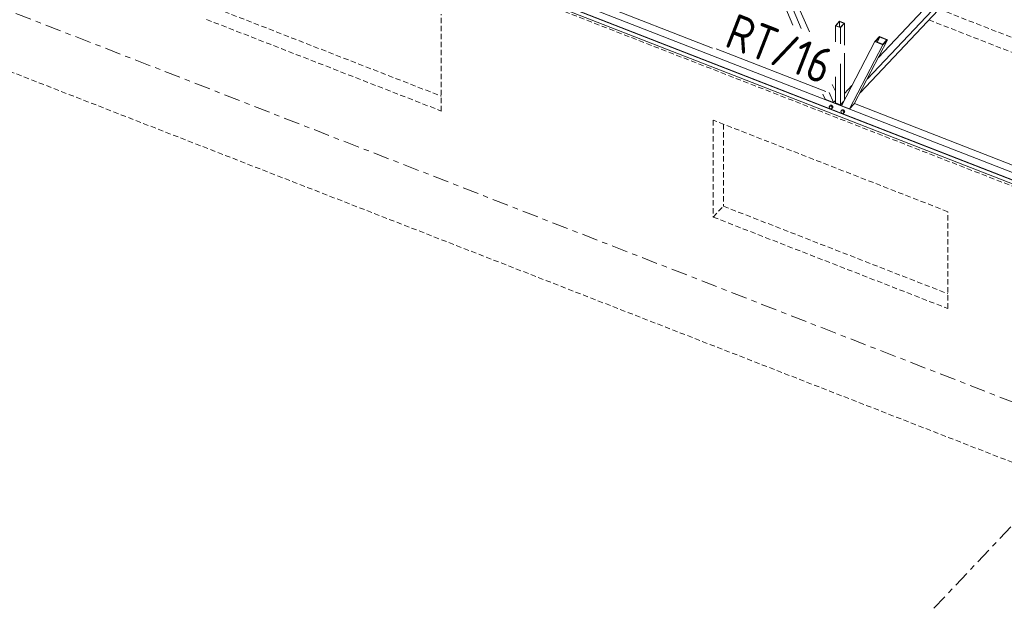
# Model space of a CAD drawing. Header units: millimetres. Extents: x -681 to 506, y -45 to 794.
# Tile 6 of 256: x -316 to -205, y 56 to 123. Entities that reach past the tile are written whole.
import ezdxf

# ---------------------------------------------------------------- set-up
doc = ezdxf.new("R2010")
doc.units = ezdxf.units.MM
doc.header["$LTSCALE"] = 0.6
for name, pattern in [('VERDECKT2', [1.5, 1, -0.5]), ('XKITLINE00', [0]), ('XKITLINE03', [6, 3, -1, 1, -1])]:
    doc.linetypes.add(name, pattern=pattern)
for name, color, linetype, lineweight in [('Bolt', 7, 'Continuous', 0), ('Part', 2, 'Continuous', 0), ('PartMark', 3, 'Continuous', 0), ('S-GRID', 1, 'Continuous', 0)]:
    doc.layers.add(name, color=color, linetype=linetype, lineweight=lineweight)
doc.styles.add('ISOCPEUR', font='ISOCPEUR.TTF')

msp = doc.modelspace()

# ---------------------------------------------------------------- linework, layer by layer
at = {"layer": 'Bolt', "color": 3, "linetype": 'XKITLINE00', "lineweight": 0}
for p, q in [((-224.91, 112.88), (-224.83, 112.98)), ((-224.85, 112.96), (-224.82, 113.03)), ((-224.75, 113.06), (-224.83, 112.98)), ((-224.83, 112.98), (-224.66, 112.92)), ((-224.82, 113.03), (-224.76, 113.07)), ((-224.82, 113.03), (-224.81, 113.05)), ((-224.74, 113.09), (-224.81, 113.05)), ((-224.76, 113.07), (-224.67, 113.05)), ((-224.59, 112.99), (-224.75, 113.06)), ((-224.66, 113.07), (-224.74, 113.09)), ((-224.67, 113.05), (-224.58, 113)), ((-224.57, 113.02), (-224.66, 113.07)), ((-224.59, 112.99), (-224.66, 112.92)), ((-224.51, 112.83), (-224.59, 112.99)), ((-224.58, 113), (-224.52, 112.92)), ((-224.5, 112.93), (-224.57, 113.02)), ((-224.83, 112.72), (-224.91, 112.88)), ((-224.85, 112.96), (-224.85, 112.96)), ((-224.66, 112.66), (-224.83, 112.72)), ((-224.66, 112.92), (-224.58, 112.76)), ((-224.58, 112.76), (-224.66, 112.66)), ((-224.59, 112.74), (-224.66, 112.66)), ((-224.58, 112.73), (-224.6, 112.73)), ((-224.51, 112.83), (-224.59, 112.74)), ((-224.51, 112.83), (-224.58, 112.76)), ((-224.52, 112.76), (-224.58, 112.73)), ((-224.52, 112.92), (-224.5, 112.83)), ((-224.5, 112.83), (-224.52, 112.76)), ((-224.52, 112.76), (-224.5, 112.78)), ((-224.48, 112.85), (-224.5, 112.93)), ((-224.5, 112.78), (-224.48, 112.85)), ((-223.58, 112.37), (-223.5, 112.46)), ((-223.5, 112.21), (-223.58, 112.37)), ((-223.52, 112.45), (-223.49, 112.52)), ((-223.52, 112.44), (-223.52, 112.45)), ((-223.42, 112.54), (-223.5, 112.46)), ((-223.5, 112.46), (-223.33, 112.4)), ((-223.33, 112.14), (-223.5, 112.21)), ((-223.49, 112.52), (-223.43, 112.55)), ((-223.49, 112.52), (-223.48, 112.53)), ((-223.41, 112.57), (-223.48, 112.53)), ((-223.43, 112.55), (-223.34, 112.54)), ((-223.26, 112.47), (-223.42, 112.54)), ((-223.33, 112.55), (-223.41, 112.57)), ((-223.34, 112.54), (-223.25, 112.48)), ((-223.24, 112.5), (-223.33, 112.55)), ((-223.26, 112.47), (-223.33, 112.4)), ((-223.33, 112.4), (-223.25, 112.24)), ((-223.25, 112.24), (-223.33, 112.14)), ((-223.26, 112.22), (-223.33, 112.14)), ((-223.25, 112.21), (-223.27, 112.21)), ((-223.18, 112.31), (-223.26, 112.47)), ((-223.18, 112.31), (-223.26, 112.22)), ((-223.25, 112.48), (-223.19, 112.4)), ((-223.18, 112.31), (-223.25, 112.24)), ((-223.19, 112.24), (-223.25, 112.21)), ((-223.17, 112.42), (-223.24, 112.5)), ((-223.19, 112.4), (-223.17, 112.31)), ((-223.17, 112.31), (-223.19, 112.24)), ((-223.19, 112.24), (-223.17, 112.26)), ((-223.15, 112.33), (-223.17, 112.42)), ((-223.17, 112.26), (-223.15, 112.33))]:
    msp.add_line(p, q, dxfattribs=at)
at = {"layer": 'Part', "color": 2, "linetype": 'XKITLINE00', "lineweight": 0}
for p, q in [((-220.64, 116), (-191.97, 146.37)), ((-221.43, 114.48), (-191.97, 145.69)), ((-279.42, 134.79), (-184.99, 97.95)), ((-185.57, 97.34), (-279.14, 133.83)), ((-279.14, 133.41), (-185.57, 96.91)), ((-279.12, 133.85), (-185.55, 97.36)), ((-219.36, 118.45), (-211.39, 126.89)), ((-251.13, 124.59), (-238.02, 119.48)), ((-229.91, 124.2), (-228.98, 122.07)), ((-227.13, 121.34), (-228.45, 124.38)), ((-228.97, 123.83), (-228.04, 121.7)), ((-223.75, 122.51), (-224.21, 122.02)), ((-224.21, 122.02), (-224.21, 120.21)), ((-224.21, 122.02), (-223.64, 121.8)), ((-224.17, 122.03), (-223.74, 122.48)), ((-224.17, 122.03), (-223.66, 121.83)), ((-223.75, 122.51), (-223.18, 122.29)), ((-223.74, 122.48), (-223.74, 121.86)), ((-223.23, 122.28), (-223.74, 122.48)), ((-223.66, 121.83), (-223.23, 122.28)), ((-223.18, 122.29), (-223.64, 121.8)), ((-223.18, 119.81), (-223.18, 122.29)), ((-223.64, 121.8), (-223.64, 119.99)), ((-219.24, 120.79), (-219.76, 120.24)), ((-219.68, 120.25), (-219.22, 120.74)), ((-219.22, 120.74), (-219.51, 120.18)), ((-219.24, 120.79), (-218.33, 120.43)), ((-218.41, 120.42), (-219.22, 120.74)), ((-219.76, 120.24), (-223.52, 113.02)), ((-218.85, 119.88), (-222.6, 112.67)), ((-218.33, 120.43), (-222.08, 113.22)), ((-219.76, 120.24), (-218.85, 119.88)), ((-219.68, 120.25), (-218.87, 119.93)), ((-218.87, 119.93), (-218.41, 120.42)), ((-218.85, 119.88), (-218.33, 120.43)), ((-223.18, 113.67), (-223.18, 118.91)), ((-223.64, 117.73), (-223.64, 113.11)), ((-224.21, 114.64), (-224.55, 115.41)), ((-224.21, 116.27), (-224.21, 113.34)), ((-223.18, 114.4), (-222.34, 115.3)), ((-225.61, 114.31), (-225.37, 113.74)), ((-224.91, 114.49), (-224.42, 113.38)), ((-224.42, 113.38), (-225.37, 113.74)), ((-224.42, 113.38), (-224.21, 113.6)), ((-223.64, 113.11), (-224.21, 113.34)), ((-223.26, 113.52), (-223.64, 113.11)), ((-223.52, 113.02), (-222.6, 112.67)), ((-223.18, 113.69), (-223.18, 113.68)), ((-222.6, 112.67), (-222.08, 113.22)), ((-222.07, 113.25), (-196.68, 103.35))]:
    msp.add_line(p, q, dxfattribs=at)
at = {"layer": 'Part', "color": 4, "linetype": 'VERDECKT2', "lineweight": 0}
for p, q in [((-369.14, 137.19), (-0.58, -6.57)), ((-279.84, 133.43), (-185.14, 96.49)), ((-293.8, 123.94), (-268.54, 114.09)), ((-268.54, 112.42), (-268.54, 123.32)), ((-212.55, 123.89), (-192.81, 116.19)), ((-294.95, 122.72), (-268.54, 112.42)), ((-213.7, 122.67), (-193.97, 114.97)), ((-211.55, 101.09), (-237.96, 111.39)), ((-237.96, 111.39), (-237.96, 100.49)), ((-236.8, 110.94), (-236.8, 101.71)), ((-237.96, 100.49), (-236.8, 101.71)), ((-236.8, 101.71), (-211.55, 91.86)), ((-211.55, 90.19), (-211.55, 101.09)), ((-237.96, 100.49), (-211.55, 90.19))]:
    msp.add_line(p, q, dxfattribs=at)
at = {"layer": 'PartMark', "color": 1, "linetype": 'XKITLINE00', "lineweight": 0}
msp.add_line((-237.62, 119.42), (-225.29, 114.62), dxfattribs=at)
at = {"layer": 'S-GRID', "color": 1, "linetype": 'XKITLINE03', "lineweight": 0}
for p, q in [((-396.88, 154.8), (28.31, -11.04)), ((-213.12, 56.47), (-170.76, 101.35))]:
    msp.add_line(p, q, dxfattribs=at)

# ---------------------------------------------------------------- texts
at = {"layer": 'PartMark', "color": 1, "style": 'ISOCPEUR', "width": 0.85}
msp.add_text('RT/16', height=4, rotation=-21.3083, dxfattribs=at).set_placement((-236.84, 119.76))

doc.saveas('drawing.dxf')
